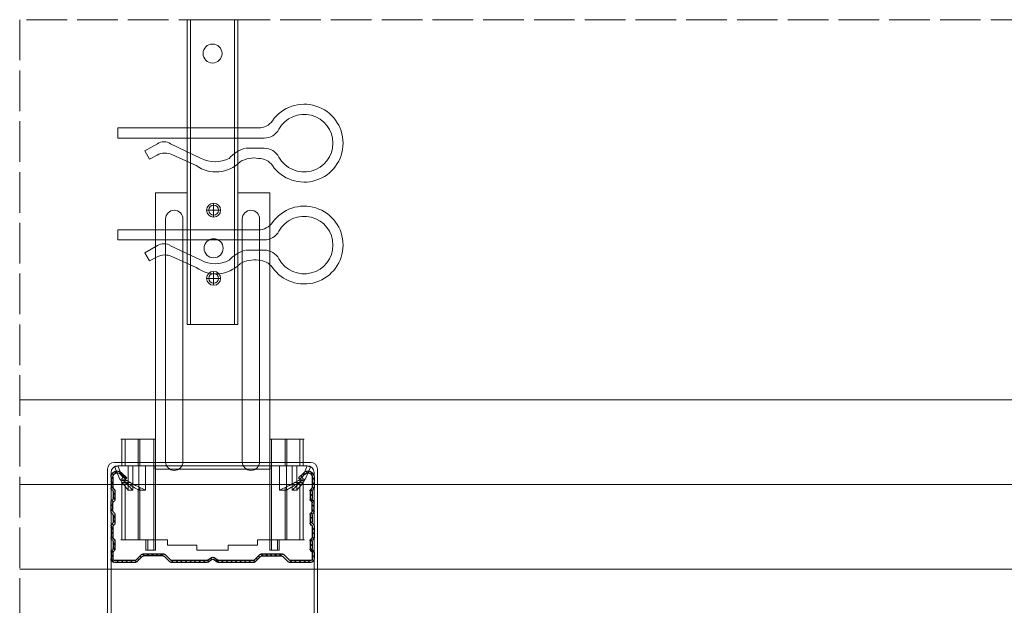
# Model space of a CAD drawing. Header units: millimetres. Extents: x -337 to 2530, y 792 to 2420.
# Tile 2 of 11: x -308 to -17, y 1210 to 1383. Entities that reach past the tile are written whole.
import ezdxf

# ---------------------------------------------------------------- set-up
doc = ezdxf.new("R2010")
doc.units = ezdxf.units.MM
doc.linetypes.add('ACAD_ISO02W100', pattern=[15, 12, -3])
for name, color, linetype, lineweight in [('_ISOVER WELNA', 7, 'BATTING', 9), ('_RIGIPS AKCESORIA', 7, 'Continuous', 18), ('_RIGIPS PROFIL', 7, 'Continuous', 18), ('PRZERYWANA', 7, 'ACAD_ISO02W100', 9)]:
    doc.layers.add(name, color=color, linetype=linetype, lineweight=lineweight)
doc.linetypes.add('BATTING', pattern='A,0.00254,-2.54,[134,ltypeshp.shx,S=2.54,R=0,X=-2.54,Y=0],-5.08,[134,ltypeshp.shx,S=2.54,R=180,X=2.54,Y=0],-2.54', length=10.16254)

# ---------------------------------------------------------------- blocks, each defined once
blk = doc.blocks.new('CD 60 ULTRASTIL')
h = blk.add_hatch()
h.set_pattern_fill('ANSI31', color=256, scale=0.3, style=0)
h.paths.add_polyline_path([(542.88, 684.5, -0.302776), (543.49, 684.5), (544.54, 683.79, 0.148069), (544.85, 683.7), (555.42, 683.7, 0.198912), (555.81, 683.86), (557.38, 685.44, -0.198912), (557.77, 685.6), (563.59, 685.6, -0.198912), (563.98, 685.44), (565.55, 683.86, 0.198912), (565.94, 683.7), (572.18, 683.7, 0.414214), (573.18, 684.7), (573.18, 686.74, 0.198912), (573.02, 687.12), (572.74, 687.4, -0.198912), (572.58, 687.79), (572.58, 689.87, -0.198912), (572.74, 690.26), (573.02, 690.54, 0.198912), (573.18, 690.93), (573.18, 694.47, 0.198912), (573.02, 694.86), (572.74, 695.14, -0.198912), (572.58, 695.53), (572.58, 697.61, -0.198912), (572.74, 698), (573.02, 698.28, 0.198912), (573.18, 698.67), (573.18, 701.47, 0.198912), (573.02, 701.86), (572.74, 702.14, -0.198912), (572.58, 702.53), (572.58, 704.61, -0.198912), (572.74, 705), (573.02, 705.28, 0.198912), (573.18, 705.67), (573.18, 708.9, 0.666128), (570.12, 710.18), (568.55, 708.63), (568.93, 708.24), (570.5, 709.79, -0.666128), (572.63, 708.9), (572.63, 705.9, -0.198912), (572.47, 705.51), (572.19, 705.23, 0.198912), (572.03, 704.84), (572.03, 702.3, 0.198912), (572.19, 701.91), (572.47, 701.63, -0.198912), (572.63, 701.25), (572.63, 698.9, -0.198912), (572.47, 698.51), (572.19, 698.23, 0.198912), (572.03, 697.84), (572.03, 695.3, 0.198912), (572.19, 694.91), (572.47, 694.63, -0.198912), (572.63, 694.25), (572.63, 691.16, -0.198912), (572.47, 690.77), (572.19, 690.49, 0.198912), (572.03, 690.1), (572.03, 687.56, 0.198912), (572.19, 687.17), (572.47, 686.9, -0.198912), (572.63, 686.51), (572.63, 684.7, -0.414214), (572.18, 684.25), (566.17, 684.25, -0.198912), (565.78, 684.41), (564.2, 685.99, 0.198912), (563.82, 686.15), (557.55, 686.15, 0.198912), (557.16, 685.99), (555.58, 684.41, -0.198912), (555.19, 684.25), (545.01, 684.25, -0.148069), (544.71, 684.34), (543.49, 685.16, 0.302776), (542.88, 685.16), (541.65, 684.34, -0.148069), (541.35, 684.25), (531.17, 684.25, -0.198912), (530.78, 684.41), (529.2, 685.99, 0.198912), (528.82, 686.15), (522.55, 686.15, 0.198912), (522.16, 685.99), (520.58, 684.41, -0.198912), (520.19, 684.25), (514.18, 684.25, -0.414214), (513.73, 684.7), (513.73, 686.51, -0.198912), (513.89, 686.9), (514.17, 687.17, 0.198912), (514.33, 687.56), (514.33, 690.1, 0.198912), (514.17, 690.49), (513.89, 690.77, -0.198912), (513.73, 691.16), (513.73, 694.25, -0.198912), (513.89, 694.63), (514.17, 694.91, 0.198912), (514.33, 695.3), (514.33, 697.84, 0.198912), (514.17, 698.23), (513.89, 698.51, -0.198912), (513.73, 698.9), (513.73, 701.25, -0.198912), (513.89, 701.63), (514.17, 701.91, 0.198912), (514.33, 702.3), (514.33, 704.84, 0.198912), (514.17, 705.23), (513.89, 705.51, -0.198912), (513.73, 705.9), (513.73, 708.9, -0.666128), (515.86, 709.79), (517.43, 708.24), (517.81, 708.63), (516.25, 710.18, 0.666128), (513.18, 708.9), (513.18, 705.67, 0.198912), (513.34, 705.28), (513.62, 705, -0.198912), (513.78, 704.61), (513.78, 702.53, -0.198912), (513.62, 702.14), (513.34, 701.86, 0.198912), (513.18, 701.47), (513.18, 698.67, 0.198912), (513.34, 698.28), (513.62, 698, -0.198912), (513.78, 697.61), (513.78, 695.53, -0.198912), (513.62, 695.14), (513.34, 694.86, 0.198912), (513.18, 694.47), (513.18, 690.93, 0.198912), (513.34, 690.54), (513.62, 690.26, -0.198912), (513.78, 689.87), (513.78, 687.79, -0.198912), (513.62, 687.4), (513.34, 687.12, 0.198912), (513.18, 686.74), (513.18, 684.7, 0.414214), (514.18, 683.7), (520.42, 683.7, 0.198912), (520.81, 683.86), (522.38, 685.44, -0.198912), (522.77, 685.6), (528.59, 685.6, -0.198912), (528.98, 685.44), (530.55, 683.86, 0.198912), (530.94, 683.7), (541.51, 683.7, 0.148069), (541.82, 683.79)])
for p, q in [((516.25, 710.18), (517.81, 708.63)), ((570.12, 710.18), (568.55, 708.63)), ((513.18, 708.9), (513.18, 705.67)), ((513.73, 708.9), (513.73, 705.9)), ((515.86, 709.79), (517.43, 708.24)), ((517.43, 708.24), (517.81, 708.63)), ((568.93, 708.24), (568.55, 708.63)), ((570.5, 709.79), (568.93, 708.24)), ((572.63, 708.9), (572.63, 705.9)), ((573.18, 708.9), (573.18, 705.67)), ((513.34, 705.28), (513.62, 705)), ((513.78, 704.61), (513.78, 702.53)), ((513.89, 705.51), (514.17, 705.23)), ((514.33, 704.84), (514.33, 702.3)), ((572.03, 704.84), (572.03, 702.3)), ((572.47, 705.51), (572.19, 705.23)), ((572.58, 704.61), (572.58, 702.53)), ((573.02, 705.28), (572.74, 705)), ((513.18, 698.67), (513.18, 701.47)), ((513.34, 701.86), (513.62, 702.14)), ((513.89, 701.63), (514.17, 701.91)), ((572.47, 701.63), (572.19, 701.91)), ((573.02, 701.86), (572.74, 702.14)), ((573.18, 698.67), (573.18, 701.47)), ((513.73, 698.9), (513.73, 701.25)), ((513.89, 698.51), (514.17, 698.23)), ((572.47, 698.51), (572.19, 698.23)), ((572.63, 698.9), (572.63, 701.25)), ((513.34, 698.28), (513.62, 698)), ((513.78, 697.61), (513.78, 695.53)), ((514.33, 697.84), (514.33, 695.3)), ((572.03, 697.84), (572.03, 695.3)), ((572.58, 697.61), (572.58, 695.53)), ((573.02, 698.28), (572.74, 698)), ((513.18, 694.47), (513.18, 690.93)), ((513.34, 694.86), (513.62, 695.14)), ((513.73, 694.25), (513.73, 691.16)), ((513.89, 694.63), (514.17, 694.91)), ((572.47, 694.63), (572.19, 694.91)), ((572.63, 694.25), (572.63, 691.16)), ((573.02, 694.86), (572.74, 695.14)), ((573.18, 694.47), (573.18, 690.93)), ((513.34, 690.54), (513.62, 690.26)), ((513.78, 689.87), (513.78, 687.79)), ((513.89, 690.77), (514.17, 690.49)), ((514.33, 690.1), (514.33, 687.56)), ((572.03, 690.1), (572.03, 687.56)), ((572.47, 690.77), (572.19, 690.49)), ((572.58, 689.87), (572.58, 687.79)), ((573.02, 690.54), (572.74, 690.26)), ((513.34, 687.12), (513.62, 687.4)), ((513.89, 686.9), (514.17, 687.17)), ((572.47, 686.9), (572.19, 687.17)), ((573.02, 687.12), (572.74, 687.4)), ((513.18, 686.74), (513.18, 684.7)), ((513.73, 686.51), (513.73, 684.7)), ((514.18, 684.25), (520.19, 684.25)), ((520.58, 684.41), (522.16, 685.99)), ((520.81, 683.86), (522.38, 685.44)), ((522.55, 686.15), (528.82, 686.15)), ((528.59, 685.6), (522.77, 685.6)), ((530.55, 683.86), (528.98, 685.44)), ((530.78, 684.41), (529.2, 685.99)), ((531.17, 684.25), (541.35, 684.25)), ((541.65, 684.34), (542.88, 685.16)), ((541.82, 683.79), (542.88, 684.5)), ((544.71, 684.34), (543.49, 685.16)), ((544.54, 683.79), (543.49, 684.5)), ((545.01, 684.25), (555.19, 684.25)), ((555.58, 684.41), (557.16, 685.99)), ((555.81, 683.86), (557.38, 685.44)), ((557.55, 686.15), (563.82, 686.15)), ((557.77, 685.6), (563.59, 685.6)), ((565.55, 683.86), (563.98, 685.44)), ((565.78, 684.41), (564.2, 685.99)), ((566.17, 684.25), (572.18, 684.25)), ((572.63, 686.51), (572.63, 684.7)), ((573.18, 686.74), (573.18, 684.7)), ((514.18, 683.7), (520.42, 683.7)), ((530.94, 683.7), (541.51, 683.7)), ((544.85, 683.7), (555.42, 683.7)), ((565.94, 683.7), (572.18, 683.7))]:
    blk.add_line(p, q)
for centre, radius, start, end in [((514.98, 708.9), 1.8, 45.3251, 180), ((514.98, 708.9), 1.25, 45.3251, 180), ((571.38, 708.9), 1.8, 360, 134.6749), ((571.38, 708.9), 1.25, 360, 134.6749), ((513.73, 705.67), 0.55, 180, 225), ((513.23, 704.61), 0.55, 0, 45), ((514.28, 705.9), 0.55, 180, 225), ((513.78, 704.84), 0.55, 0, 45), ((572.58, 704.84), 0.55, 135, 180), ((572.08, 705.9), 0.55, 315, 0), ((573.13, 704.61), 0.55, 135, 180), ((572.63, 705.67), 0.55, 315, 0), ((513.73, 701.47), 0.55, 135, 180), ((513.23, 702.53), 0.55, 315, 0), ((514.28, 701.25), 0.55, 135, 180), ((513.78, 702.3), 0.55, 315, 0), ((572.58, 702.3), 0.55, 180, 225), ((572.08, 701.25), 0.55, 0, 45), ((573.13, 702.53), 0.55, 180, 225), ((572.63, 701.47), 0.55, 0, 45), ((513.73, 698.67), 0.55, 180, 225), ((514.28, 698.9), 0.55, 180, 225), ((572.08, 698.9), 0.55, 315, 0), ((572.63, 698.67), 0.55, 315, 0), ((513.23, 697.61), 0.55, 360, 45), ((513.23, 695.53), 0.55, 315, 0), ((513.78, 697.84), 0.55, 0, 45), ((572.58, 697.84), 0.55, 135, 180), ((573.13, 697.61), 0.55, 135, 180), ((573.13, 695.53), 0.55, 180, 225), ((513.73, 694.47), 0.55, 135, 180), ((514.28, 694.25), 0.55, 135, 180), ((513.78, 695.3), 0.55, 315, 0), ((572.58, 695.3), 0.55, 180, 225), ((572.08, 694.25), 0.55, 0, 45), ((572.63, 694.47), 0.55, 0, 45), ((513.73, 690.93), 0.55, 180, 225), ((513.23, 689.87), 0.55, 0, 45), ((514.28, 691.16), 0.55, 180, 225), ((513.78, 690.1), 0.55, 360, 45), ((572.58, 690.1), 0.55, 135, 180), ((572.08, 691.16), 0.55, 315, 0), ((573.13, 689.87), 0.55, 135, 180), ((572.63, 690.93), 0.55, 315, 0), ((513.73, 686.74), 0.55, 135, 180), ((513.23, 687.79), 0.55, 315, 0), ((514.28, 686.51), 0.55, 135, 180), ((513.78, 687.56), 0.55, 315, 360), ((572.58, 687.56), 0.55, 180, 225), ((572.08, 686.51), 0.55, 360, 45), ((573.13, 687.79), 0.55, 180, 225), ((572.63, 686.74), 0.55, 360, 45), ((514.18, 684.7), 1, 180, 270), ((514.18, 684.7), 0.45, 180, 270), ((520.19, 684.8), 0.55, 270, 315), ((520.42, 684.25), 0.55, 270, 315), ((522.55, 685.6), 0.55, 90, 135), ((522.77, 685.05), 0.55, 90, 135), ((528.59, 685.05), 0.55, 45, 90), ((528.82, 685.6), 0.55, 45, 90), ((530.94, 684.25), 0.55, 225, 270), ((531.17, 684.8), 0.55, 225, 270), ((541.35, 684.8), 0.55, 270, 303.6901), ((543.18, 684.7), 0.55, 56.3099, 123.6901), ((543.18, 684.04), 0.55, 56.3099, 123.6901), ((545.01, 684.8), 0.55, 236.3099, 270), ((555.19, 684.8), 0.55, 270, 315), ((555.42, 684.25), 0.55, 270, 315), ((557.55, 685.6), 0.55, 90, 135), ((557.77, 685.05), 0.55, 90, 135), ((563.59, 685.05), 0.55, 45, 90), ((563.82, 685.6), 0.55, 45, 90), ((565.94, 684.25), 0.55, 225, 270), ((566.17, 684.8), 0.55, 225, 270), ((572.18, 684.7), 1, 270, 0), ((572.18, 684.7), 1, 270, 360), ((572.18, 684.7), 0.45, 270, 360), ((541.51, 684.25), 0.55, 270, 303.6901), ((544.85, 684.25), 0.55, 236.3099, 270)]:
    blk.add_arc(centre, radius, start, end)
blk = doc.blocks.new('wieszak noniuszowy widok')
for p, q in [((367.75, 93.63), (382.75, 93.63)), ((367.75, 3.63), (367.75, 93.63)), ((368.75, 3.63), (368.75, 93.63)), ((381.75, 3.63), (381.75, 93.63)), ((382.75, 3.63), (382.75, 93.63)), ((367.75, 42.47), (358.34, 42.47)), ((358.34, -30.29), (358.34, 42.47)), ((392.15, 42.47), (382.75, 42.47)), ((392.15, 42.47), (392.15, -30.29)), ((392.15, 42.47), (392.15, -30.29)), ((374.93, 39.42), (374.93, 35.32)), ((372.87, 37.38), (376.99, 37.38)), ((361.34, -36.95), (361.34, 34.79)), ((361.34, 34.79), (361.34, -36.95)), ((366.47, 34.79), (366.47, -36.95)), ((366.47, -36.95), (366.47, 34.79)), ((384.02, -36.95), (384.02, 34.79)), ((384.02, 34.79), (384.02, -36.95)), ((389.14, 34.79), (389.14, -36.95)), ((389.14, 34.79), (389.14, -36.95)), ((374.93, 19.27), (374.93, 15.17)), ((372.87, 17.23), (376.99, 17.23)), ((367.75, 3.63), (382.75, 3.63)), ((348.22, -30.29), (358.37, -30.29)), ((348.44, -30.29), (348.44, -38.17)), ((349.43, -30.29), (349.43, -38.17)), ((353.28, -30.29), (353.28, -38.17)), ((353.8, -30.29), (353.8, -38.17)), ((357.85, -30.29), (357.85, -63.08)), ((358.37, -30.29), (358.37, -63.08)), ((392.13, -30.29), (392.13, -63.08)), ((392.15, -30.29), (392.15, -60.01)), ((392.15, -30.29), (392.15, -60.01)), ((402.37, -30.29), (392.16, -30.29)), ((392.64, -30.29), (392.64, -63.08)), ((396.7, -30.29), (396.7, -38.17)), ((397.21, -30.29), (397.21, -38.17)), ((401.07, -30.29), (401.07, -38.17)), ((402.06, -30.29), (402.06, -38.17)), ((348.13, -38.17), (355.47, -38.17)), ((350.32, -38.17), (350.32, -45.34)), ((351.68, -45.34), (351.68, -38.17)), ((353.44, -45.34), (353.44, -38.17)), ((355.47, -38.17), (355.47, -45.34)), ((395.03, -45.34), (395.03, -38.17)), ((395.03, -38.17), (402.39, -38.17)), ((397.05, -38.17), (397.05, -45.34)), ((398.82, -38.17), (398.82, -45.34)), ((400.18, -45.34), (400.18, -38.17)), ((348.11, -42.32), (348.14, -42.29)), ((348.11, -42.37), (348.11, -42.32)), ((348.12, -42.43), (348.11, -42.37)), ((348.15, -42.51), (348.12, -42.43)), ((348.14, -42.29), (348.17, -42.28)), ((348.19, -42.61), (348.15, -42.51)), ((348.17, -42.28), (348.23, -42.28)), ((349.22, -42.28), (348.19, -42.28)), ((348.26, -42.72), (348.19, -42.61)), ((348.23, -42.28), (348.31, -42.3)), ((348.34, -42.84), (348.26, -42.72)), ((348.31, -42.3), (348.41, -42.34)), ((348.45, -43), (348.34, -42.84)), ((348.41, -42.34), (348.53, -42.39)), ((348.44, -42.99), (348.44, -60.01)), ((348.58, -43.18), (348.45, -43)), ((349.57, -43.07), (348.5, -43.07)), ((348.53, -42.39), (348.66, -42.46)), ((348.72, -43.37), (348.58, -43.18)), ((348.66, -42.46), (348.81, -42.54)), ((348.89, -43.59), (348.72, -43.37)), ((348.81, -42.54), (348.96, -42.63)), ((349.08, -43.83), (348.89, -43.59)), ((348.96, -42.63), (349.14, -42.73)), ((349.15, -42.29), (349.13, -42.32)), ((349.13, -42.32), (349.13, -42.36)), ((349.13, -42.36), (349.14, -42.41)), ((349.14, -42.41), (349.16, -42.47)), ((349.14, -42.73), (349.38, -42.88)), ((349.18, -42.28), (349.15, -42.29)), ((349.16, -42.47), (349.19, -42.54)), ((349.22, -42.28), (349.18, -42.28)), ((349.19, -42.54), (349.24, -42.62)), ((349.28, -42.28), (349.22, -42.28)), ((349.24, -42.62), (349.3, -42.71)), ((349.34, -42.29), (349.28, -42.28)), ((349.3, -42.71), (349.44, -42.91)), ((349.43, -42.32), (349.34, -42.29)), ((349.38, -42.88), (349.66, -43.05)), ((349.52, -42.35), (349.43, -42.32)), ((349.43, -42.9), (349.43, -60.01)), ((349.44, -42.91), (349.55, -43.05)), ((349.62, -42.4), (349.52, -42.35)), ((349.55, -43.05), (349.68, -43.2)), ((349.74, -42.46), (349.62, -42.4)), ((349.66, -43.05), (349.96, -43.25)), ((350.92, -43.07), (349.68, -43.07)), ((349.68, -43.2), (349.82, -43.37)), ((349.88, -42.52), (349.74, -42.46)), ((349.82, -43.37), (349.98, -43.56)), ((350.03, -42.6), (349.88, -42.52)), ((349.96, -43.25), (350.28, -43.46)), ((349.98, -43.56), (350.15, -43.76)), ((350.2, -42.69), (350.03, -42.6)), ((350.38, -42.79), (350.2, -42.69)), ((350.28, -43.46), (350.63, -43.68)), ((350.58, -42.89), (350.38, -42.79)), ((350.78, -43), (350.58, -42.89)), ((351, -43.12), (350.78, -43)), ((351.23, -43.25), (351, -43.12)), ((351.48, -43.37), (351.23, -43.25)), ((351.99, -43.64), (351.48, -43.37)), ((352.52, -43.92), (351.99, -43.64)), ((398.51, -43.64), (397.98, -43.92)), ((399.02, -43.37), (398.51, -43.64)), ((399.26, -43.25), (399.02, -43.37)), ((399.49, -43.12), (399.26, -43.25)), ((399.71, -43), (399.49, -43.12)), ((399.58, -43.07), (400.82, -43.07)), ((399.92, -42.89), (399.71, -43)), ((399.87, -43.68), (400.21, -43.46)), ((400.12, -42.79), (399.92, -42.89)), ((400.3, -42.69), (400.12, -42.79)), ((400.21, -43.46), (400.54, -43.25)), ((400.46, -42.6), (400.3, -42.69)), ((400.35, -43.76), (400.52, -43.56)), ((400.62, -42.52), (400.46, -42.6)), ((400.52, -43.56), (400.68, -43.37)), ((400.54, -43.25), (400.84, -43.05)), ((400.76, -42.46), (400.62, -42.52)), ((400.68, -43.37), (400.82, -43.2)), ((400.88, -42.4), (400.76, -42.46)), ((400.82, -43.2), (400.95, -43.05)), ((400.84, -43.05), (401.12, -42.88)), ((400.98, -42.35), (400.88, -42.4)), ((400.93, -43.07), (402, -43.07)), ((400.95, -43.05), (401.06, -42.91)), ((401.07, -42.32), (400.98, -42.35)), ((401.06, -42.91), (401.2, -42.71)), ((401.15, -42.29), (401.07, -42.32)), ((401.07, -42.9), (401.07, -60.01)), ((401.12, -42.88), (401.36, -42.73)), ((401.22, -42.28), (401.15, -42.29)), ((401.2, -42.71), (401.26, -42.62)), ((401.27, -42.28), (401.22, -42.28)), ((401.26, -42.62), (401.3, -42.54)), ((401.32, -42.28), (401.27, -42.28)), ((401.27, -42.28), (402.31, -42.28)), ((401.3, -42.54), (401.34, -42.47)), ((401.35, -42.29), (401.32, -42.28)), ((401.34, -42.47), (401.36, -42.41)), ((401.36, -42.32), (401.35, -42.29)), ((401.37, -42.36), (401.36, -42.32)), ((401.36, -42.41), (401.37, -42.36)), ((401.36, -42.73), (401.54, -42.63)), ((401.61, -43.59), (401.42, -43.83)), ((401.54, -42.63), (401.69, -42.54)), ((401.77, -43.37), (401.61, -43.59)), ((401.69, -42.54), (401.84, -42.46)), ((401.92, -43.18), (401.77, -43.37)), ((401.84, -42.46), (401.97, -42.39)), ((402.05, -43), (401.92, -43.18)), ((401.97, -42.39), (402.09, -42.34)), ((402.16, -42.84), (402.05, -43)), ((402.06, -42.99), (402.06, -60.01)), ((402.09, -42.34), (402.18, -42.3)), ((402.24, -42.72), (402.16, -42.84)), ((402.18, -42.3), (402.26, -42.28)), ((402.3, -42.61), (402.24, -42.72)), ((402.26, -42.28), (402.33, -42.28)), ((402.35, -42.51), (402.3, -42.61)), ((402.33, -42.28), (402.36, -42.29)), ((402.38, -42.43), (402.35, -42.51)), ((402.36, -42.29), (402.39, -42.32)), ((402.39, -42.37), (402.38, -42.43)), ((402.39, -42.32), (402.39, -42.37)), ((349.28, -44.08), (349.08, -43.83)), ((349.49, -44.34), (349.28, -44.08)), ((349.72, -44.62), (349.49, -44.34)), ((350.01, -44.98), (349.72, -44.62)), ((350.32, -45.34), (350.01, -44.98)), ((350.15, -43.76), (350.34, -43.96)), ((351.68, -45.34), (350.32, -45.34)), ((350.34, -43.96), (350.54, -44.17)), ((350.54, -44.17), (350.75, -44.4)), ((350.63, -43.68), (350.99, -43.91)), ((350.75, -44.4), (350.97, -44.63)), ((350.97, -44.63), (351.19, -44.86)), ((350.99, -43.91), (351.36, -44.14)), ((351.19, -44.86), (351.43, -45.11)), ((351.36, -44.14), (351.74, -44.37)), ((351.43, -45.11), (351.68, -45.34)), ((351.74, -44.37), (352.07, -44.57)), ((352.07, -44.57), (352.41, -44.78)), ((352.41, -44.78), (352.77, -44.98)), ((353.08, -44.19), (352.52, -43.92)), ((352.77, -44.98), (353.14, -45.18)), ((353.43, -44.35), (353.08, -44.19)), ((353.14, -45.18), (353.28, -45.26)), ((353.28, -45.26), (353.36, -45.3)), ((353.28, -45.26), (353.28, -60.01)), ((353.36, -45.3), (353.44, -45.34)), ((353.8, -44.52), (353.43, -44.35)), ((355.47, -45.34), (353.44, -45.34)), ((354.66, -44.92), (353.8, -44.52)), ((353.8, -44.52), (353.8, -60.01)), ((355.47, -45.34), (354.66, -44.92)), ((395.84, -44.92), (395.03, -45.34)), ((395.03, -45.34), (397.05, -45.34)), ((396.7, -44.52), (395.84, -44.92)), ((397.07, -44.35), (396.7, -44.52)), ((396.7, -44.52), (396.7, -60.01)), ((397.05, -45.34), (397.13, -45.3)), ((397.42, -44.19), (397.07, -44.35)), ((397.13, -45.3), (397.21, -45.26)), ((397.21, -45.26), (397.36, -45.18)), ((397.21, -45.26), (397.21, -60.01)), ((397.36, -45.18), (397.73, -44.98)), ((397.98, -43.92), (397.42, -44.19)), ((397.73, -44.98), (398.09, -44.78)), ((398.09, -44.78), (398.43, -44.57)), ((398.43, -44.57), (398.76, -44.37)), ((398.76, -44.37), (399.13, -44.14)), ((398.82, -45.34), (399.07, -45.11)), ((398.82, -45.34), (400.18, -45.34)), ((399.07, -45.11), (399.3, -44.86)), ((399.13, -44.14), (399.51, -43.91)), ((399.3, -44.86), (399.53, -44.63)), ((399.51, -43.91), (399.87, -43.68)), ((399.53, -44.63), (399.74, -44.4)), ((399.74, -44.4), (399.96, -44.17)), ((399.96, -44.17), (400.16, -43.96)), ((400.16, -43.96), (400.35, -43.76)), ((400.49, -44.98), (400.18, -45.34)), ((400.78, -44.62), (400.49, -44.98)), ((401.01, -44.34), (400.78, -44.62)), ((401.22, -44.08), (401.01, -44.34)), ((401.42, -43.83), (401.22, -44.08)), ((348.11, -60.01), (361.93, -60.01)), ((355.57, -63.08), (355.57, -60.01)), ((356.08, -60.01), (356.08, -63.08)), ((361.93, -60.01), (361.93, -61.55)), ((361.93, -60.01), (361.93, -61.55)), ((388.57, -60.01), (388.57, -61.55)), ((402.39, -60.01), (388.57, -60.01)), ((388.57, -60.01), (388.57, -61.55)), ((394.42, -63.08), (394.42, -60.01)), ((394.93, -60.01), (394.93, -63.08)), ((357.85, -63.08), (355.57, -63.08)), ((356.08, -63.08), (355.57, -63.08)), ((356.08, -63.08), (358.37, -63.08)), ((358.37, -63.08), (357.85, -63.08)), ((370.64, -61.55), (361.93, -61.55)), ((370.64, -61.55), (370.64, -63.08)), ((370.64, -61.55), (370.64, -63.08)), ((379.86, -63.08), (370.64, -63.08)), ((370.64, -63.08), (379.86, -63.08)), ((388.57, -61.55), (379.86, -61.55)), ((379.86, -61.55), (379.86, -63.08)), ((379.86, -61.55), (379.86, -63.08)), ((392.13, -63.08), (394.42, -63.08)), ((392.64, -63.08), (392.13, -63.08)), ((394.93, -63.08), (392.64, -63.08)), ((394.93, -63.08), (394.42, -63.08))]:
    blk.add_line(p, q)
for centre, radius in [((375.25, 83.63), 2.81), ((374.93, 37.38), 2.06), ((374.93, 37.38), 1.46), ((374.93, 26.11), 2.81), ((374.93, 17.23), 2.06), ((374.93, 17.23), 1.46)]:
    blk.add_circle(centre, radius)
for centre, start, end in [((363.91, 34.79), 0, 180), ((386.58, 34.79), 0, 180), ((363.91, -36.95), 180, 0), ((386.58, -36.95), 180, 0)]:
    blk.add_arc(centre, 2.56, start, end)
blk = doc.blocks.new('klamra')
at = {"layer": '_RIGIPS AKCESORIA'}
for p, q in [((6831.19, 2764.92), (6831.19, 2808.19)), ((6834.19, 2802.92), (6834.19, 2808.19)), ((6828.19, 2764.92), (6828.19, 2806.53)), ((6832.87, 2780.55), (6837.19, 2789.57)), ((6839.31, 2788.09), (6836.06, 2780.95)), ((6832.86, 2776.63), (6835, 2772.92)), ((6836.19, 2776.54), (6837.38, 2774.29)), ((6835, 2772.92), (6837.38, 2774.29)), ((6831.19, 2764.92), (6828.19, 2764.92))]:
    blk.add_line(p, q, dxfattribs=at)
for centre, radius, start, end in [((6832.69, 2820.02), 11.5, 305.1527, 234.8473), ((6832.69, 2820.02), 8.5, 298.7822, 241.2178), ((6826.19, 2808.19), 5, 0, 61.2178), ((6839.19, 2808.19), 5, 118.7822, 180), ((6823.19, 2806.53), 5, 0, 54.8473), ((6842.19, 2806.53), 5, 125.1527, 180), ((6845.23, 2805.18), 8.16, 170.4436, 210.2847), ((6843.93, 2805.32), 10.09, 195.2653, 228.1308), ((6831.19, 2793.92), 10, 324.3132, 45.573), ((6829.23, 2793.69), 8.97, 332.6387, 27.3613), ((6835.87, 2778.58), 3.59, 146.8414, 212.9715), ((6840.61, 2778.88), 5, 155.5109, 207.8622)]:
    blk.add_arc(centre, radius, start, end, dxfattribs=at)
blk = doc.blocks.new('Lacznik krzyzowy (widok1)')
at = {"layer": '_RIGIPS AKCESORIA', "extrusion": (0, 0, -1)}
for p, q in [((2, 91.5), (60, 91.5)), ((2.08, 90.11), (3, 90.5)), ((3, 90.5), (4.53, 86.8)), ((14, 89.5, 30), (14, 90.5, 30)), ((48, 90.5, 30), (48, 89.5, 30)), ((57.47, 86.8), (59, 90.5)), ((59, 90.5), (59.92, 90.11)), ((0, 36.5), (0, 89.5)), ((1, 88.5), (1, 36.5)), ((3.61, 86.42), (2.08, 90.11)), ((48, 89.5, 30), (14, 89.5, 30)), ((59.92, 90.11), (58.39, 86.42)), ((61, 36.5), (61, 88.5)), ((62, 89.5), (62, 36.5)), ((4.53, 86.8), (3.61, 86.42)), ((58.39, 86.42), (57.47, 86.8)), ((1, 36.5), (0, 36.5)), ((62, 36.5), (61, 36.5))]:
    blk.add_line(p, q, dxfattribs=at)
at = {"layer": '_RIGIPS AKCESORIA'}
blk.add_line((59, 90.5), (3, 90.5), dxfattribs=at)
at = {"layer": '_RIGIPS AKCESORIA', "extrusion": (0, 0, -1)}
for centre, start, end in [((-2, 89.5), 0, 90), ((-3, 88.5), 0, 90), ((-3, 88.5), 0, 90), ((-59, 88.5), 90, 180), ((-59, 88.5), 90, 180), ((-60, 89.5), 90, 180)]:
    blk.add_arc(centre, 2, start, end, dxfattribs=at)

msp = doc.modelspace()

# ---------------------------------------------------------------- linework, layer by layer
at = {"layer": '_ISOVER WELNA', "ltscale": 2.4}
msp.add_line((-307.58, 1245.56), (141.42, 1245.56), dxfattribs=at)
at = {"layer": '_RIGIPS PROFIL'}
for p, q in [((-307.58, 1270.56), (141.42, 1270.56)), ((-307.58, 1220.56), (141.42, 1220.56))]:
    msp.add_line(p, q, dxfattribs=at)
at = {"layer": 'PRZERYWANA'}
for p, q in [((-307.58, 1382.85), (-307.58, 1169.06)), ((141.42, 1382.85), (-307.58, 1382.85))]:
    msp.add_line(p, q, dxfattribs=at)

# ---------------------------------------------------------------- block references
at = {"color": 253, "rotation": 270}
for p in [(-3043.52, 8179.07), (-3043.52, 8148.97)]:
    msp.add_blockref('klamra', p, dxfattribs=at)
msp.add_blockref('Lacznik krzyzowy (widok1)', (-281.58, 1160.6))
at = {"xscale": -1}
msp.add_blockref('CD 60 ULTRASTIL', (292.6, 538.86), dxfattribs=at)
at = {"layer": '_RIGIPS AKCESORIA', "xscale": -1}
msp.add_blockref('wieszak noniuszowy widok', (124.67, 1289.22), dxfattribs=at)

doc.saveas('drawing.dxf')
